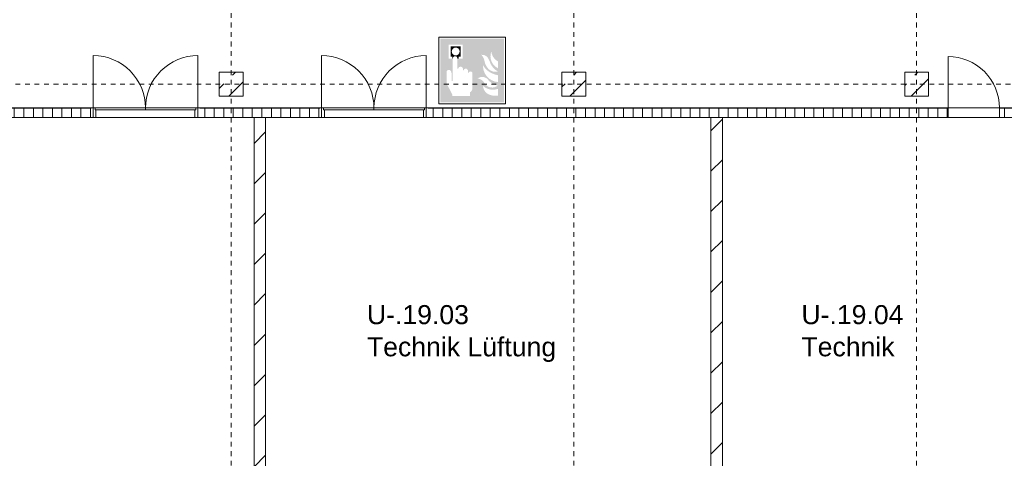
# Model space of a CAD drawing. Header units: metres. Extents: x 6 to 268, y -85 to 18.
# Tile 7 of 33: x 69 to 89, y -44 to -35. Entities that reach past the tile are written whole.
import ezdxf

# ---------------------------------------------------------------- set-up
doc = ezdxf.new("R2010")
doc.units = ezdxf.units.M
doc.linetypes.add('Rasterlinie', pattern=[0.019, 0.01, -0.003, 0.003, -0.003])
doc.linetypes.add('Über Schnittebene 1', pattern=[0.001, 0, -0.001])
for name, color, linetype, lineweight in [('A_Allgemeine Beschriftungen', 7, 'Continuous', 9), ('A_Geschossdecken', 7, 'Continuous', 9), ('A_Importierte Elemente in Familien', 7, 'Continuous', 9), ('A_Raster', 7, 'Continuous', 9), ('A_Räume_Beschriftung', 7, 'Continuous', 9), ('A_Tragwerksstützen', 7, 'Continuous', 9), ('A_Türen', 7, 'Continuous', 9), ('A_Türen_Rahmen', 7, 'Continuous', 9), ('A_Wände', 7, 'Continuous', 9), ('A_Wände_Schraffur', 7, 'Continuous', 18)]:
    doc.layers.add(name, color=color, linetype=linetype, lineweight=lineweight)
doc.styles.add('Arial_B', font='txt', dxfattribs={"height": 0.3999999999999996})
pattern_1 = [(45, (95.50816146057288, -2), (-0.4242640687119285, 0.4242640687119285), [])]

# ---------------------------------------------------------------- blocks, each defined once
blk = doc.blocks.new('Fertigbeton-rechteckige Stütze mit Konsole - 500 x 500 - 2 Konsolen-V9-BS_Uebersicht_U1_BRANDSCHUTZ')
at = {"layer": 'A_Tragwerksstützen'}
h = blk.add_hatch(dxfattribs=at)
h.set_pattern_fill('FP_20', color=256, style=0, pattern_type=2)
h.set_pattern_definition([(45, (22.444, 34.297), (-0.3592102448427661, 0.3592102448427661), []), (45, (22.803, 34.297), (-0.3592102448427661, 0.3592102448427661), [0.254, -0.254])])
h.paths.add_polyline_path([(-0.2450000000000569, -0.2500000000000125), (0.2450000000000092, -0.2500000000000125), (0.2499999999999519, -0.2449999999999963), (0.2499999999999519, 0.2449999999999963), (0.2450000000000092, 0.2499999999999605), (-0.2450000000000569, 0.2499999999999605), (-0.2499999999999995, 0.2449999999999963), (-0.2499999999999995, -0.2450000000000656)], flags=0)
at = {"layer": 'A_Tragwerksstützen', "lineweight": 18}
for p, q in [((-0.2450000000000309, 0.2499999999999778), (-0.2499999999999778, 0.2450000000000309)), ((-0.2499999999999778, 0.2450000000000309), (-0.2499999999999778, -0.2450000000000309)), ((0.2450000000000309, 0.2499999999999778), (-0.2450000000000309, 0.2499999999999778)), ((0.2499999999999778, 0.2450000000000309), (0.2450000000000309, 0.2499999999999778)), ((0.2499999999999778, -0.2449999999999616), (0.2499999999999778, 0.2450000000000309)), ((-0.2499999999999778, -0.2450000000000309), (-0.2450000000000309, -0.2499999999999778)), ((-0.2450000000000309, -0.2499999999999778), (0.2450000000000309, -0.2499999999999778)), ((0.2450000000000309, -0.2499999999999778), (0.2499999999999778, -0.2449999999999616))]:
    blk.add_line(p, q, dxfattribs=at)
blk = doc.blocks.new('Fertigbeton-rechteckige Stütze mit Konsole - 500 x 500 - 2 Konsolen-V11-BS_Uebersicht_U1_BRANDSCHUTZ')
at = {"layer": 'A_Tragwerksstützen'}
h = blk.add_hatch(dxfattribs=at)
h.set_pattern_fill('FP_22', color=256, style=0, pattern_type=2)
h.set_pattern_definition([(45, (15.244, 34.297), (-0.3592102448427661, 0.3592102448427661), []), (45, (15.603, 34.297), (-0.3592102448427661, 0.3592102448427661), [0.254, -0.254])])
h.paths.add_polyline_path([(-0.2450000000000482, -0.2500000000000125), (0.2450000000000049, -0.2500000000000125), (0.2499999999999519, -0.2449999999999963), (0.2499999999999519, 0.2449999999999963), (0.2450000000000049, 0.2499999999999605), (-0.2450000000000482, 0.2499999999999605), (-0.2499999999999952, 0.2449999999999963), (-0.2499999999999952, -0.2450000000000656)], flags=0)
at = {"layer": 'A_Tragwerksstützen', "lineweight": 18}
for p, q in [((-0.2450000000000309, 0.2499999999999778), (-0.2499999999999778, 0.2450000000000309)), ((-0.2499999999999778, 0.2450000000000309), (-0.2499999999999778, -0.2450000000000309)), ((0.2450000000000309, 0.2499999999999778), (-0.2450000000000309, 0.2499999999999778)), ((0.2499999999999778, 0.2450000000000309), (0.2450000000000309, 0.2499999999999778)), ((0.2499999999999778, -0.2449999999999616), (0.2499999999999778, 0.2450000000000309)), ((-0.2499999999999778, -0.2450000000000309), (-0.2450000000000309, -0.2499999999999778)), ((-0.2450000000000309, -0.2499999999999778), (0.2450000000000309, -0.2499999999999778)), ((0.2450000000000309, -0.2499999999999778), (0.2499999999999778, -0.2449999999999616))]:
    blk.add_line(p, q, dxfattribs=at)
blk = doc.blocks.new('Fertigbeton-rechteckige Stütze mit Konsole - 500 x 500 - 2 Konsolen-V13-BS_Uebersicht_U1_BRANDSCHUTZ')
at = {"layer": 'A_Tragwerksstützen'}
h = blk.add_hatch(dxfattribs=at)
h.set_pattern_fill('FP_24', color=256, style=0, pattern_type=2)
h.set_pattern_definition([(45, (8.044, 34.297), (-0.3592102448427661, 0.3592102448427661), []), (45, (8.402999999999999, 34.297), (-0.3592102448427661, 0.3592102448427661), [0.254, -0.254])])
h.paths.add_polyline_path([(-0.2450000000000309, -0.2499999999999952), (0.2450000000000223, -0.2499999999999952), (0.2499999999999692, -0.244999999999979), (0.2499999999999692, 0.2450000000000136), (0.2450000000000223, 0.2499999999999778), (-0.2450000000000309, 0.2499999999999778), (-0.2499999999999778, 0.2450000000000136), (-0.2499999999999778, -0.2450000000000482)], flags=0)
at = {"layer": 'A_Tragwerksstützen', "lineweight": 18}
for p, q in [((-0.2450000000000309, 0.2499999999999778), (-0.2499999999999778, 0.2450000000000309)), ((-0.2499999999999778, 0.2450000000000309), (-0.2499999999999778, -0.2450000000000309)), ((0.2450000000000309, 0.2499999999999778), (-0.2450000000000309, 0.2499999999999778)), ((0.2499999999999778, 0.2450000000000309), (0.2450000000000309, 0.2499999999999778)), ((0.2499999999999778, -0.2449999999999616), (0.2499999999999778, 0.2450000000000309)), ((-0.2499999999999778, -0.2450000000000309), (-0.2450000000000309, -0.2499999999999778)), ((-0.2450000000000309, -0.2499999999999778), (0.2450000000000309, -0.2499999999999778)), ((0.2450000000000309, -0.2499999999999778), (0.2499999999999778, -0.2449999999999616))]:
    blk.add_line(p, q, dxfattribs=at)
blk = doc.blocks.new('GSH_Tuer_I_1flg_SZ - 1080x2135_Voll-4273895-BS_Uebersicht_U1_BRANDSCHUTZ')
at = {"layer": 'A_Türen', "linetype": 'Über Schnittebene 1'}
for p, q in [((-0.5400000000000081, 0.085565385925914), (0.5399999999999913, 0.085565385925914)), ((-0.5400000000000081, -0.1144346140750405), (0.5399999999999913, -0.1144346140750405))]:
    blk.add_line(p, q, dxfattribs=at)
at = {"layer": 'A_Türen'}
blk.add_line((0.5399999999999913, -1.194434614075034), (0.5399999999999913, -0.1144346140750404), dxfattribs=at)
blk.add_arc((0.5399999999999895, -0.1144346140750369), 1.079999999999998, 179.9999999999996, 269.9999999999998, dxfattribs=at)
blk = doc.blocks.new('IPRO_Tuer_I_2flg_SZ - 2200x2135_Voll-5308125-BS_Uebersicht_U1_BRANDSCHUTZ')
at = {"layer": 'A_Türen', "linetype": 'Über Schnittebene 1'}
for p, q in [((1.099999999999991, 0.0855653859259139), (-1.100000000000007, 0.0855653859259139)), ((1.099999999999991, -0.1144346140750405), (-1.100000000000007, -0.1144346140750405))]:
    blk.add_line(p, q, dxfattribs=at)
at = {"layer": 'A_Türen'}
for p, q in [((-1.100000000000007, -0.1144346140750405), (-1.100000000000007, -1.214434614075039)), ((-1.059999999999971, -0.074434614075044), (-7.9e-15, -0.074434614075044)), ((-1.059999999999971, -0.1144346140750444), (-1.059999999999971, -0.074434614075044)), ((-7.9e-15, -0.1144346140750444), (-1.059999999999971, -0.1144346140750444)), ((2.96e-14, -0.1144346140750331), (2.98e-14, -0.0744346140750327)), ((2.98e-14, -0.0744346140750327), (1.059999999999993, -0.0744346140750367)), ((-7.9e-15, -0.074434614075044), (-7.9e-15, -0.1144346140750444)), ((1.059999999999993, -0.1144346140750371), (2.96e-14, -0.1144346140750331)), ((1.059999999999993, -0.0744346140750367), (1.059999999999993, -0.1144346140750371)), ((1.099999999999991, -0.1144346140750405), (1.099999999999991, -1.21443461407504))]:
    blk.add_line(p, q, dxfattribs=at)
for centre, radius, start, end in [((-1.100000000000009, -0.1144346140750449), 1.099999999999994, 269.9999999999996, 2.226e-13), ((1.09999999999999, -0.1144346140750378), 1.100000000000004, 180.0000000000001, 269.9999999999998)]:
    blk.add_arc(centre, radius, start, end, dxfattribs=at)
at = {"layer": 'A_Türen_Rahmen'}
for p, q in [((-1.100000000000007, -0.1144346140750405), (-1.100000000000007, 0.0855653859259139)), ((-1.100000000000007, 0.0855653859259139), (-1.039999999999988, 0.0855653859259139)), ((-1.039999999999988, 0.0855653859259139), (-1.039999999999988, -0.0744346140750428)), ((1.039999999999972, 0.0855653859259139), (1.099999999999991, 0.0855653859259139)), ((1.039999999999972, -0.0744346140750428), (1.039999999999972, 0.0855653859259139)), ((1.099999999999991, 0.0855653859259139), (1.099999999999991, -0.1144346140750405)), ((-1.05999999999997, -0.1144346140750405), (-1.100000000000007, -0.1144346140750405)), ((1.099999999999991, -0.1144346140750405), (1.059999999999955, -0.1144346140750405))]:
    blk.add_line(p, q, dxfattribs=at)
blk = doc.blocks.new('IPRO_Tuer_I_2flg_SZ - 2200x2135_Voll-5308129-BS_Uebersicht_U1_BRANDSCHUTZ')
at = {"layer": 'A_Türen'}
for p, q in [((-1.100000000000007, 0.1144346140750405), (-1.100000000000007, 1.214434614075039)), ((1.099999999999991, 0.1144346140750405), (1.099999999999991, 1.21443461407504)), ((-7.9e-15, 0.1144346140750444), (-1.059999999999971, 0.1144346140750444)), ((-1.059999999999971, 0.1144346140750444), (-1.059999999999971, 0.074434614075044)), ((-1.059999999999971, 0.074434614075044), (-7.9e-15, 0.074434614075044)), ((1.059999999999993, 0.1144346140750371), (2.96e-14, 0.1144346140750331)), ((2.96e-14, 0.1144346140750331), (2.98e-14, 0.0744346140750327)), ((-7.9e-15, 0.074434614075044), (-7.9e-15, 0.1144346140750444)), ((2.98e-14, 0.0744346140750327), (1.059999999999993, 0.0744346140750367)), ((1.059999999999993, 0.0744346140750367), (1.059999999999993, 0.1144346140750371))]:
    blk.add_line(p, q, dxfattribs=at)
at = {"layer": 'A_Türen', "linetype": 'Über Schnittebene 1'}
for p, q in [((1.099999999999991, 0.1144346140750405), (-1.100000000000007, 0.1144346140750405)), ((1.099999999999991, -0.0855653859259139), (-1.100000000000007, -0.0855653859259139))]:
    blk.add_line(p, q, dxfattribs=at)
at = {"layer": 'A_Türen'}
for centre, radius, start, end in [((-1.100000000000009, 0.1144346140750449), 1.099999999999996, 359.9999999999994, 90.00000000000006), ((1.09999999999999, 0.1144346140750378), 1.100000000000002, 89.99999999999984, 179.9999999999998)]:
    blk.add_arc(centre, radius, start, end, dxfattribs=at)
at = {"layer": 'A_Türen_Rahmen'}
for p, q in [((-1.05999999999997, 0.1144346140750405), (-1.100000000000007, 0.1144346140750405)), ((-1.100000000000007, 0.1144346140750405), (-1.100000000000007, -0.0855653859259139)), ((-1.039999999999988, -0.0855653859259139), (-1.039999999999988, 0.0744346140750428)), ((1.039999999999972, 0.0744346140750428), (1.039999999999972, -0.0855653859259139)), ((1.099999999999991, 0.1144346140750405), (1.059999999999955, 0.1144346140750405)), ((1.099999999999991, -0.0855653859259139), (1.099999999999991, 0.1144346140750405)), ((-1.100000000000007, -0.0855653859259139), (-1.039999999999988, -0.0855653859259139)), ((1.039999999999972, -0.0855653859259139), (1.099999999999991, -0.0855653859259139))]:
    blk.add_line(p, q, dxfattribs=at)
blk = doc.blocks.new('Brandmelder DIN ISO 23601 - Brandmelder-7036843-BS_Uebersicht_U1_BRANDSCHUTZ')
at = {"layer": 'A_Importierte Elemente in Familien'}
h = blk.add_hatch(color=256, dxfattribs=at)
edge = h.paths.add_edge_path(flags=0)
edge.add_line((-0.0024679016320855, 0.0027128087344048), (-0.0024679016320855, 0.0012389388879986))
edge.add_line((-0.0024679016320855, 0.0012389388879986), (-0.0020272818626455, 0.0012389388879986))
edge.add_line((-0.0020272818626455, 0.0012389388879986), (-0.0020272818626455, -0.0011206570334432))
edge.add_line((-0.0021558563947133, -0.0011206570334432), (-0.0020272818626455, -0.0011206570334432))
edge.add_line((-0.0021558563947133, -0.0011206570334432), (-0.0021558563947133, -0.0003035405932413))
edge.add_line((-0.0021558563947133, -0.0003035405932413), (-0.0022102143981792, -0.000112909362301))
edge.add_arc((-0.0024469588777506, -0.0001966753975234), 0.0002511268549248, 19.48503514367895, 160.6502538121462)
edge.add_line((-0.0026839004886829, -0.0001134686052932), (-0.0026839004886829, -0.0013732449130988))
edge.add_line((-0.0026839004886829, -0.0013732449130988), (-0.002075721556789, -0.0025397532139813))
edge.add_line((-0.002075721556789, -0.0026721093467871), (-0.002075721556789, -0.0025397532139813))
edge.add_line((-0.002075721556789, -0.0026721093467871), (-0.0002212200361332, -0.0026721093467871))
edge.add_line((-0.0002212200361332, -0.0026721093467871), (-0.0002212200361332, -0.0033411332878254))
edge.add_line((-0.0002212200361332, -0.0033411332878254), (-0.0033411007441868, -0.0033411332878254))
edge.add_line((-0.0033411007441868, -0.0033411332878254), (-0.0033411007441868, 0.0033411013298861))
edge.add_line((-0.0033411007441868, 0.0033411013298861), (-0.0009763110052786, 0.0033411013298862))
edge.add_line((-0.0009763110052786, 0.0033411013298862), (-0.0009763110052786, 0.0027128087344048))
edge.add_line((-0.0009763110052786, 0.0027128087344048), (-0.0024679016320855, 0.0027128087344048))
h = blk.add_hatch(color=256, dxfattribs=at)
edge = h.paths.add_edge_path(flags=0)
edge.add_line((-0.0004104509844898, -0.0002696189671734), (-0.0003859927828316, -0.0002317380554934))
edge.add_line((-0.0004190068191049, -0.0002847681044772), (-0.0004104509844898, -0.0002696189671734))
edge = h.paths.add_edge_path(flags=0)
edge.add_line((-0.0008851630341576, -4.0990378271e-06), (-0.0008851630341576, 7.1296048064e-06))
edge.add_line((-0.0009633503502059, -4.0990378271e-06), (-0.0008851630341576, -4.0990378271e-06))
edge = h.paths.add_edge_path(flags=0)
edge.add_line((-0.0014410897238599, 0.0001774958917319), (-0.0014410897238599, 0.0002505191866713))
edge.add_line((-0.0015430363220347, 0.0001774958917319), (-0.0014410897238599, 0.0001774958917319))
edge = h.paths.add_edge_path(flags=0)
edge.add_line((0.0020212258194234, 0.0019614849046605), (0.0009645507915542, 0.0016336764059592))
edge.add_line((0.0009645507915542, 0.0016336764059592), (0.0011403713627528, 0.0005473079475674))
edge.add_line((0.0011403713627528, 0.0005473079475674), (0.0005895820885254, -0.0008552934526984))
edge.add_line((0.0005895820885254, -0.0008552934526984), (0.0011364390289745, -0.0016239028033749))
edge.add_line((0.0011364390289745, -0.0016239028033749), (0.0011364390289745, -0.0033411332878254))
edge.add_line((0.0011364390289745, -0.0033411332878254), (-0.0002212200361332, -0.0033411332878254))
edge.add_line((-0.0002212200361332, -0.0033411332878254), (-0.0002212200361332, -0.0022875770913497))
edge.add_arc((-0.0004260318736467, -0.0018687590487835), 0.0004662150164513, 296.0597167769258, 351.2581299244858)
edge.add_line((3.47671630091e-05, -0.0019396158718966), (3.47671630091e-05, -0.0002322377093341))
edge.add_arc((-0.0001757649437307, -0.0003601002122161), 0.0002463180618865, 31.27157321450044, 148.5923489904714)
edge.add_line((-0.0004313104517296, -0.0002847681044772), (-0.0004190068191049, -0.0002847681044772))
edge.add_line((-0.0004313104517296, -0.0002847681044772), (-0.0004313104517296, -1.72525404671e-05))
edge.add_arc((-0.0006610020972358, -5.65361503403e-05), 0.0002330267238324, 9.705258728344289, 164.1444958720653)
edge.add_line((-0.0009633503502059, -4.0990378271e-06), (-0.0009633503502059, 0.0001935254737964))
edge.add_arc((-0.0012135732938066, 0.0001268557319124), 0.0002589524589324, 14.91936452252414, 151.4743111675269)
edge.add_line((-0.0015430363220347, 0.0001774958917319), (-0.0015430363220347, 0.0012389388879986))
edge.add_line((-0.0015430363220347, 0.0012389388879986), (-0.0009763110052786, 0.0012389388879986))
edge.add_line((-0.0009763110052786, 0.0012389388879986), (-0.0009763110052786, 0.0033411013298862))
edge.add_line((-0.0009763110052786, 0.0033411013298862), (0.0020212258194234, 0.0033411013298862))
edge.add_line((0.0020212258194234, 0.0033411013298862), (0.0020212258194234, 0.0019614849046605))
h = blk.add_hatch(color=256, dxfattribs=at)
edge = h.paths.add_edge_path(flags=0)
edge.add_line((0.0033410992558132, 0.0033411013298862), (0.0033410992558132, -0.0033411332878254))
edge.add_line((0.0033410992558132, -0.0033411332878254), (0.0011364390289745, -0.0033411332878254))
edge.add_line((0.0011364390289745, -0.0033411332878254), (0.0011364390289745, -0.0016239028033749))
edge.add_arc((0.0022459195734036, -0.0015407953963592), 0.0011125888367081, 184.2838313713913, 228.6293256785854)
edge.add_arc((0.0024329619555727, -0.0010788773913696), 0.0015914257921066, 234.5778982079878, 279.8555089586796)
edge.add_line((0.0027053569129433, -0.0026468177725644), (0.0027053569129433, -0.0019411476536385))
edge.add_line((0.0027053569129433, -0.0019411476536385), (0.0026944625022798, -0.0015783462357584))
edge.add_line((0.0026944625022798, -0.0015783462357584), (0.0027053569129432, -0.0012261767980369))
edge.add_line((0.0027053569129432, -0.0012261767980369), (0.0027053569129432, -0.0005055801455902))
edge.add_line((0.0027053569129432, -0.0005055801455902), (0.0027025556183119, -0.0001150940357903))
edge.add_line((0.0027025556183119, -0.0001150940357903), (0.0027053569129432, 0.0002291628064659))
edge.add_line((0.0027053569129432, 0.0002291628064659), (0.0027053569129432, 0.0009512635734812))
edge.add_arc((0.0034909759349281, 0.0023077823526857), 0.0015675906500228, 224.4196320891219, 239.9230017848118, ccw=False)
edge.add_arc((0.0033123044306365, 0.0021064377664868), 0.0012991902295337, 186.4059159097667, 223.5925616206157, ccw=False)
edge.add_line((0.0020212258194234, 0.0019614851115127), (0.0020212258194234, 0.0033411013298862))
edge.add_line((0.0020212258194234, 0.0033411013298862), (0.0033410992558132, 0.0033411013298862))
h = blk.add_hatch(color=256, dxfattribs=at)
edge = h.paths.add_edge_path(flags=0)
edge.add_line((-0.0022548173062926, 0.0019758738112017), (-0.0021359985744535, 0.0019758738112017))
edge.add_line((-0.0022548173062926, 0.0019758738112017), (-0.0022548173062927, 0.0025168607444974))
edge.add_line((-0.0022548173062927, 0.0025168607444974), (-0.0011893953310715, 0.0025168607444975))
edge.add_line((-0.0011893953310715, 0.0025168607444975), (-0.0011893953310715, 0.0019758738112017))
edge.add_line((-0.0013112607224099, 0.0019758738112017), (-0.0011893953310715, 0.0019758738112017))
edge.add_arc((-0.0017236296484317, 0.0019813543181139), 0.0004124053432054, 359.2385667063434, 540.7614332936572)
h = blk.add_hatch(color=256, dxfattribs=at)
edge = h.paths.add_edge_path(flags=0)
edge.add_arc((-0.0017236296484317, 0.0019813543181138), 0.0004124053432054, 180.7614332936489, 359.238566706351)
edge.add_line((-0.0011893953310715, 0.0019758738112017), (-0.0013112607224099, 0.0019758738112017))
edge.add_line((-0.0011893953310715, 0.0019758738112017), (-0.0011893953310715, 0.001434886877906))
edge.add_line((-0.0011893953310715, 0.001434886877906), (-0.0014280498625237, 0.001434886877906))
edge.add_line((-0.0014280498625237, 0.001434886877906), (-0.0014280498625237, 0.0012389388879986))
edge.add_line((-0.0015430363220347, 0.0012389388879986), (-0.0014280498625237, 0.0012389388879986))
edge.add_arc((-0.0017851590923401, 0.0012449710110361), 0.0002421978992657, 358.5728574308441, 541.4271425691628)
edge.add_line((-0.0020886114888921, 0.0012389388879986), (-0.0020272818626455, 0.0012389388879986))
edge.add_line((-0.0020886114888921, 0.0012389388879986), (-0.0020886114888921, 0.001434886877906))
edge.add_line((-0.0020886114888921, 0.001434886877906), (-0.0022548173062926, 0.001434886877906))
edge.add_line((-0.0022548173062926, 0.001434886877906), (-0.0022548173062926, 0.0019758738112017))
edge.add_line((-0.0022548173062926, 0.0019758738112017), (-0.0021359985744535, 0.0019758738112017))
h = blk.add_hatch(color=256, dxfattribs=at)
edge = h.paths.add_edge_path(flags=0)
edge.add_arc((0.0026823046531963, 0.0011928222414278), 0.0013954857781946, 189.6059068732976, 216.7551333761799)
edge.add_arc((0.0024465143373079, 0.0008750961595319), 0.0010227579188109, 210.3855511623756, 284.4978676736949)
edge.add_line((0.0027025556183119, -0.0001150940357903), (0.0027053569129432, -0.0005055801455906))
edge.add_arc((0.0032189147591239, 0.0021986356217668), 0.0027525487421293, 242.9553600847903, 259.2470052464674, ccw=False)
edge.add_arc((0.0029666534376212, 0.001607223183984), 0.0021115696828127, 210.1294976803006, 241.75515556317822, ccw=False)
edge.add_line((0.0011403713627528, 0.0005473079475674), (0.0009645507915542, 0.0016336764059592))
edge.add_arc((0.0001178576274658, 0.000780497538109), 0.001201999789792, 8.586404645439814, 45.21860566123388, ccw=False)
h = blk.add_hatch(color=256, dxfattribs=at)
edge = h.paths.add_edge_path(flags=0)
edge.add_arc((0.0033277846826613, 0.0014823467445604), 0.0013992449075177, 159.8611230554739, 243.5874614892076)
edge.add_line((0.0027053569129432, 0.0002291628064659), (0.0027025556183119, -0.0001150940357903))
edge.add_arc((0.003711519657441, 0.0015930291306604), 0.0019838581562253, 205.7146269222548, 239.4302581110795, ccw=False)
edge.add_arc((-0.0010086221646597, -0.0002391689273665), 0.0030894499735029, 18.32656048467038, 31.17235520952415)
edge.add_arc((0.001044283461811, 0.0008715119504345), 0.0007663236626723, 39.59896584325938, 95.9721871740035)
edge.add_line((0.0009645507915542, 0.0016336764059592), (0.0020212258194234, 0.0019614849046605))
h = blk.add_hatch(color=256, dxfattribs=at)
edge = h.paths.add_edge_path(flags=0)
edge.add_line((0.0027053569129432, -0.0012261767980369), (0.0026944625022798, -0.0015783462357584))
edge.add_arc((0.0028793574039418, -0.0001194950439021), 0.0014705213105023, 242.0142221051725, 262.77683994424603, ccw=False)
edge.add_arc((0.0033898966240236, 0.0005059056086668), 0.0022678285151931, 220.2675334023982, 238.0351821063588, ccw=False)
edge.add_arc((0.0010706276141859, -0.0014587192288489), 0.0007717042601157, 40.26753340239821, 128.5615330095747)
edge.add_line((0.0005895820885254, -0.0008552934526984), (0.0011403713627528, 0.0005473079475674))
edge.add_arc((0.0028440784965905, 0.0004649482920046), 0.0016968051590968, 177.2323940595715, 265.3105741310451)
h = blk.add_hatch(color=256, dxfattribs=at)
edge = h.paths.add_edge_path(flags=0)
edge.add_arc((0.0020958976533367, -0.0008907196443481), 0.0009116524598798, 214.9220074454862, 311.0389025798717)
edge.add_line((0.0026944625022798, -0.0015783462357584), (0.0027053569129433, -0.0019411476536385))
edge.add_arc((0.0021798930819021, -0.0004912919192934), 0.0015400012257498, 227.346186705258, 289.9217778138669, ccw=False)
edge.add_line((0.0011364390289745, -0.0016239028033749), (0.0005895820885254, -0.0008552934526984))
edge.add_arc((0.0005011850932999, -0.0017709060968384), 0.0009198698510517, 22.924189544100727, 84.48552141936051, ccw=False)
at = {"layer": 'A_Allgemeine Beschriftungen'}
for p, q in [((-0.0035, -0.0035), (-0.0035, 0.0035)), ((-0.0035, 0.0035), (0.0035, 0.0035)), ((0.0035, 0.0035), (0.0035, -0.0035)), ((0.0035, -0.0035), (-0.0035, -0.0035))]:
    blk.add_line(p, q, dxfattribs=at)
at = {"layer": 'A_Importierte Elemente in Familien', "flags": 128}
for points in [[(0.0034999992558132, 0.0035000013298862), (0.0017499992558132, 0.0035000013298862), (-7.441868e-10, 0.0035000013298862), (-0.0017500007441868, 0.0035000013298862), (-0.0035000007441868, 0.0035000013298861)], [(-0.0035000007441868, 0.0035000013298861), (-0.0035000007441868, 0.0017500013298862), (-0.0035000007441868, 1.3298862e-09), (-0.0035000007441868, -0.0017499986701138), (-0.0035000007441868, -0.0034999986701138)], [(0.0034999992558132, 0.0035000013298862), (0.0017499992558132, 0.0035000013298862), (-7.441868e-10, 0.0035000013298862), (-0.0017500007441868, 0.0035000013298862), (-0.0035000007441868, 0.0035000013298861)], [(-0.0035000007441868, 0.0035000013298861), (-0.0035000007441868, 0.0017500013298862), (-0.0035000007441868, 1.3298862e-09), (-0.0035000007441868, -0.0017499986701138), (-0.0035000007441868, -0.0034999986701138)], [(0.0034999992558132, -0.0034999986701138), (0.0034999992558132, -0.0017499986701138), (0.0034999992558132, 1.3298862e-09), (0.0034999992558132, 0.0017500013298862), (0.0034999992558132, 0.0035000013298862)], [(0.0034999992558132, -0.0034999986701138), (0.0034999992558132, -0.0017499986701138), (0.0034999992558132, 1.3298862e-09), (0.0034999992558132, 0.0017500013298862), (0.0034999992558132, 0.0035000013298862)], [(-0.0035000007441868, -0.0034999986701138), (-0.0017500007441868, -0.0034999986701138), (-7.441868e-10, -0.0034999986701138), (0.0017499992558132, -0.0034999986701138), (0.0034999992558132, -0.0034999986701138)], [(-0.0035000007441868, -0.0034999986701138), (-0.0017500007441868, -0.0034999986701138), (-7.441868e-10, -0.0034999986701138), (0.0017499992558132, -0.0034999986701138), (0.0034999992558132, -0.0034999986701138)]]:
    blk.add_lwpolyline(points, dxfattribs=at)

msp = doc.modelspace()

# ---------------------------------------------------------------- hatches: boundary and pattern name
at = {"layer": 'A_Wände_Schraffur', "lineweight": 9}
h = msp.add_hatch(dxfattribs=at)
h.set_pattern_fill('FP_3', color=256, style=0, pattern_type=2)
h.set_pattern_definition([(0, (95.50816146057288, -2), (0, 0.2), []), (90, (95.50816146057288, -2), (-0.2, 0), [])])
h.paths.add_polyline_path([(102.314168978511, -36.99696157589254), (102.4141689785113, -36.99696157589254), (102.4141689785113, -36.79696157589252), (89.20416897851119, -36.79696157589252), (89.20416897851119, -36.99696157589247), (101.5104598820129, -36.99696157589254)], flags=0)
h.paths.add_polyline_path([(82.61624000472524, -36.99696157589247), (88.12416897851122, -36.99696157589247), (88.12416897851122, -36.79696157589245), (77.20416897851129, -36.79696157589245), (77.20416897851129, -36.99696157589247), (77.8926850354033, -36.99696157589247)], flags=0)
h.paths.add_polyline_path([(72.40416897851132, -36.99696157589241), (74.92416897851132, -36.99696157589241), (74.92416897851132, -36.79696157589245), (72.40416897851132, -36.79696157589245)], flags=0)
h.paths.add_polyline_path([(58.16416897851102, -36.99696157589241), (70.12416897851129, -36.99696157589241), (70.12416897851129, -36.79696157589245), (57.96916897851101, -36.79696157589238), (57.96916897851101, -36.99696157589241)], flags=0)
h.paths.add_polyline_path([(56.95916897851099, -36.99696157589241), (56.95916897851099, -36.79696157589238), (50.91416897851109, -36.79696157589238), (50.91416897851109, -36.99696157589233), (55.72416897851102, -36.99696157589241)], flags=0)
h = msp.add_hatch(dxfattribs=at)
h.set_pattern_fill('FP_5', color=256, style=0, pattern_type=2)
h.set_pattern_definition(pattern_1)
h.paths.add_polyline_path([(73.78416897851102, -53.69696157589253), (73.78416897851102, -36.99696157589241), (73.54416897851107, -36.99696157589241), (73.54416897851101, -53.69696157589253)], flags=0)
h = msp.add_hatch(dxfattribs=at)
h.set_pattern_fill('FP_5', color=256, style=0, pattern_type=2)
h.set_pattern_definition(pattern_1)
h.paths.add_polyline_path([(83.14416897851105, -53.69696157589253), (83.38416897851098, -53.69696157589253), (83.38416897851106, -36.99696157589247), (83.14416897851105, -36.99696157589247), (83.14416897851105, -53.54696157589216)], flags=0)

# ---------------------------------------------------------------- linework, layer by layer
at = {"layer": 'A_Geschossdecken'}
for p, q in [((70.12416897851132, -36.7969615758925), (70.16416897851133, -36.7969615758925)), ((72.36416897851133, -36.7969615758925), (72.40416897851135, -36.7969615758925)), ((74.92416897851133, -36.7969615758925), (74.96416897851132, -36.7969615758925)), ((77.16416897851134, -36.7969615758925), (77.2041689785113, -36.7969615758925)), ((88.12416897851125, -36.7969615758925), (89.2041689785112, -36.7969615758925)), ((70.16416897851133, -36.9969615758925), (70.12416897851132, -36.9969615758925)), ((72.30416897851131, -36.9969615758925), (70.22416897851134, -36.9969615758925)), ((72.40416897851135, -36.9969615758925), (72.36416897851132, -36.9969615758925)), ((74.96416897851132, -36.99696157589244), (74.92416897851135, -36.99696157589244)), ((77.10416897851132, -36.99696157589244), (75.02416897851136, -36.99696157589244)), ((77.2041689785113, -36.99696157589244), (77.16416897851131, -36.99696157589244)), ((89.2041689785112, -36.99696157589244), (88.12416897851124, -36.99696157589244))]:
    msp.add_line(p, q, dxfattribs=at)
at = {"layer": 'A_Raster', "linetype": 'Rasterlinie'}
for p, q in [((73.06416897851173, -83.3043465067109), (73.06416897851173, -21.83808175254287)), ((80.26416897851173, -83.3043465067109), (80.26416897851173, -21.83808175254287)), ((87.46416897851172, -83.3043465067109), (87.46416897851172, -21.83808175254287)), ((44.33352431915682, -36.29696157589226), (121.2971222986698, -36.29696157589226))]:
    msp.add_line(p, q, dxfattribs=at)
at = {"layer": 'A_Wände', "lineweight": 18}
for p, q in [((70.12416897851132, -36.79696157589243), (57.96916897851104, -36.79696157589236)), ((74.92416897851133, -36.79696157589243), (72.40416897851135, -36.79696157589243)), ((88.12416897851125, -36.79696157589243), (77.2041689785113, -36.79696157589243)), ((88.12416897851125, -36.99696157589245), (88.12416897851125, -36.79696157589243)), ((102.4141689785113, -36.7969615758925), (89.2041689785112, -36.7969615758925)), ((89.2041689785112, -36.7969615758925), (89.2041689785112, -36.99696157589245)), ((58.16416897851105, -36.99696157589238), (70.12416897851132, -36.99696157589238)), ((72.40416897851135, -36.99696157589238), (73.5441689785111, -36.99696157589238)), ((73.5441689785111, -36.99696157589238), (73.54416897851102, -53.69696157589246)), ((73.78416897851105, -36.99696157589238), (74.92416897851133, -36.99696157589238)), ((73.78416897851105, -53.69696157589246), (73.78416897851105, -36.99696157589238)), ((77.2041689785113, -36.99696157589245), (83.14416897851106, -36.99696157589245)), ((83.1441689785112, -53.54696157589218), (83.14416897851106, -36.99696157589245)), ((83.38416897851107, -36.99696157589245), (88.12416897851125, -36.99696157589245)), ((83.384168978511, -53.69696157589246), (83.38416897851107, -36.99696157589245)), ((89.2041689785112, -36.99696157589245), (90.34416897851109, -36.99696157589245))]:
    msp.add_line(p, q, dxfattribs=at)
at = {"layer": 'A_Wände'}
for p, q in [((73.78416897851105, -36.99696157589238), (73.5441689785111, -36.99696157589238)), ((83.38416897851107, -36.99696157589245), (83.14416897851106, -36.99696157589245))]:
    msp.add_line(p, q, dxfattribs=at)

# ---------------------------------------------------------------- block references
at = {"layer": 'A_Allgemeine Beschriftungen', "xscale": 200, "yscale": 200, "zscale": 200}
msp.add_blockref('Brandmelder DIN ISO 23601 - Brandmelder-7036843-BS_Uebersicht_U1_BRANDSCHUTZ', (78.12591667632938, -36.0072227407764), dxfattribs=at)
at = {"layer": 'A_Tragwerksstützen'}
for name, p in [('Fertigbeton-rechteckige Stütze mit Konsole - 500 x 500 - 2 Konsolen-V9-BS_Uebersicht_U1_BRANDSCHUTZ', (73.06416897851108, -36.29696157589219)), ('Fertigbeton-rechteckige Stütze mit Konsole - 500 x 500 - 2 Konsolen-V11-BS_Uebersicht_U1_BRANDSCHUTZ', (80.26416897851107, -36.29696157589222)), ('Fertigbeton-rechteckige Stütze mit Konsole - 500 x 500 - 2 Konsolen-V13-BS_Uebersicht_U1_BRANDSCHUTZ', (87.46416897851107, -36.29696157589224))]:
    msp.add_blockref(name, p, dxfattribs=at)
at = {"layer": 'A_Türen', "rotation": 180}
for name, p in [('IPRO_Tuer_I_2flg_SZ - 2200x2135_Voll-5308125-BS_Uebersicht_U1_BRANDSCHUTZ', (71.26416897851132, -36.91139618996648)), ('GSH_Tuer_I_1flg_SZ - 1080x2135_Voll-4273895-BS_Uebersicht_U1_BRANDSCHUTZ', (88.6641689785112, -36.91139618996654))]:
    msp.add_blockref(name, p, dxfattribs=at)
at = {"layer": 'A_Türen'}
msp.add_blockref('IPRO_Tuer_I_2flg_SZ - 2200x2135_Voll-5308129-BS_Uebersicht_U1_BRANDSCHUTZ', (76.06416897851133, -36.9113961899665), dxfattribs=at)

# ---------------------------------------------------------------- texts
at = {"layer": 'A_Räume_Beschriftung', "char_height": 0.3999999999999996, "attachment_point": 1, "style": 'Arial_B'}
for s, insert, width in [('U-.19.03', (75.91671153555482, -40.93526272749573), 2.645568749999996), ('U-.19.04', (85.04471153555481, -40.93526272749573), 2.645568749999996), ('Technik Lüftung', (75.91671153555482, -41.60995022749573), 5.339238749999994), ('Technik', (85.04471153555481, -41.60995022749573), 2.613501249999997)]:
    msp.add_mtext(s, dxfattribs=dict(at, insert=insert, width=width))

doc.saveas('drawing.dxf')
